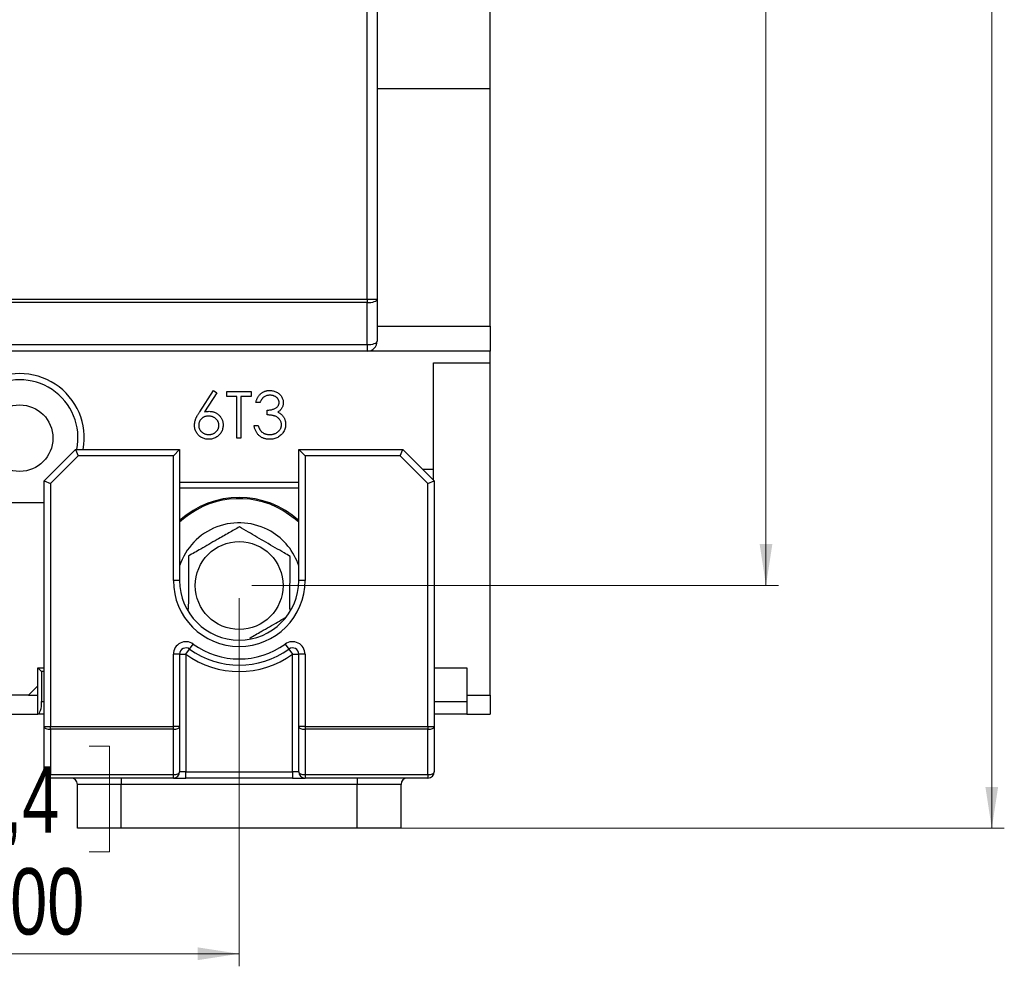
# Model space of a CAD drawing. Header units: millimetres. Extents: x 0 to 841, y 0 to 594.
# Tile 6 of 22: x 386 to 464, y 325 to 400. Entities that reach past the tile are written whole.
import ezdxf

# ---------------------------------------------------------------- set-up
doc = ezdxf.new("R2010")
doc.units = ezdxf.units.MM
doc.styles.add('SLDTEXTSTYLE3', font='TXT', dxfattribs={"width": 0.75})
doc.dimstyles.new('SLDDIMSTYLE1', dxfattribs={"dimtxt": 5.291667, "dimasz": 3.302, "dimexe": 0, "dimexo": 0.0625, "dimgap": 1.322917, "dimtad": 1, "dimrnd": 1e-09, "dimzin": 12, "dimdsep": 46, "dimtxsty": 'SLDTEXTSTYLE3', "dimsah": 1, "dimcen": 0.09, "dimadec": 0, "dimazin": 3, "dimtfac": 1, "dimtofl": 0, "dimtmove": 0, "dimatfit": 3, "dimfxl": 0, "dimfrac": 2, "dimtolj": 1, "dimtzin": 12, "dimarcsym": 0})

# ---------------------------------------------------------------- blocks, each defined once
blk = doc.blocks.new('_D_1')
at = {"color": 7, "linetype": 'Continuous', "lineweight": 0}
for p, q in [((416.988, 544.225), (464.088, 544.225)), ((463.088, 544.225), (463.088, 336.025)), ((446.551, 439.408), (446.551, 441.017)), ((446.551, 441.017), (454.959, 441.017)), ((454.959, 441.017), (454.959, 439.408)), ((446.551, 429.638), (446.551, 428.028)), ((454.959, 428.028), (454.959, 429.638)), ((446.551, 428.028), (454.959, 428.028)), ((413.488, 336.025), (464.088, 336.025))]:
    blk.add_line(p, q, dxfattribs=at)
at = {"color": 7, "linetype": 'Continuous', "lineweight": 18}
for points in [[(463.088, 544.225), (462.58, 540.923), (463.596, 540.923)], [(463.088, 336.025), (463.596, 339.327), (462.58, 339.327)]]:
    blk.add_solid(points, dxfattribs=at)
at = {"color": 7, "linetype": 'Continuous', "lineweight": 18, "char_height": 5.2917, "attachment_point": 1, "rotation": 90, "style": 'SLDTEXTSTYLE3'}
for s, insert in [('208,20', (456.266, 423.773)), ('8,2', (448.138, 429.638))]:
    blk.add_mtext(s, dxfattribs=dict(at, insert=insert))
blk = doc.blocks.new('_D_2')
at = {"color": 7, "linetype": 'Continuous', "lineweight": 0}
for p, q in [((404.088, 525.875), (446.088, 525.875)), ((445.088, 355.375), (445.088, 525.875)), ((428.551, 439.941), (428.551, 441.55)), ((428.551, 441.55), (436.959, 441.55)), ((436.959, 441.55), (436.959, 439.941)), ((428.551, 430.171), (428.551, 428.561)), ((436.959, 428.561), (436.959, 430.171)), ((428.551, 428.561), (436.959, 428.561)), ((404.088, 355.375), (446.088, 355.375))]:
    blk.add_line(p, q, dxfattribs=at)
at = {"color": 7, "linetype": 'Continuous', "lineweight": 18}
for points in [[(445.088, 525.875), (444.58, 522.573), (445.596, 522.573)], [(445.088, 355.375), (445.596, 358.677), (444.58, 358.677)]]:
    blk.add_solid(points, dxfattribs=at)
at = {"color": 7, "linetype": 'Continuous', "lineweight": 18, "char_height": 5.2917, "attachment_point": 1, "rotation": 90, "style": 'SLDTEXTSTYLE3'}
for s, insert in [('170,50', (438.266, 424.306)), ('6,7', (430.138, 430.171))]:
    blk.add_mtext(s, dxfattribs=dict(at, insert=insert))
blk = doc.blocks.new('_D_4')
at = {"color": 7, "linetype": 'Continuous', "lineweight": 0}
for p, q in [((368.088, 354.375), (368.088, 325.025)), ((403.088, 354.375), (403.088, 325.025)), ((381.362, 342.562), (379.753, 342.562)), ((379.753, 342.562), (379.753, 334.154)), ((391.132, 342.562), (392.742, 342.562)), ((392.742, 342.562), (392.742, 334.154)), ((379.753, 334.154), (381.362, 334.154)), ((392.742, 334.154), (391.132, 334.154)), ((368.088, 326.025), (403.088, 326.025))]:
    blk.add_line(p, q, dxfattribs=at)
at = {"color": 7, "linetype": 'Continuous', "lineweight": 18}
for points in [[(368.088, 326.025), (371.39, 325.517), (371.39, 326.533)], [(403.088, 326.025), (399.786, 326.533), (399.786, 325.517)]]:
    blk.add_solid(points, dxfattribs=at)
at = {"color": 7, "linetype": 'Continuous', "lineweight": 18, "char_height": 5.2917, "attachment_point": 1, "style": 'SLDTEXTSTYLE3'}
for s, insert in [('1,4', (381.362, 340.975)), ('35,00', (377.452, 332.847))]:
    blk.add_mtext(s, dxfattribs=dict(at, insert=insert))

msp = doc.modelspace()

# ---------------------------------------------------------------- linework, layer by layer
at = {"color": 7, "linetype": 'Continuous', "lineweight": 25}
for p, q in [((423.088, 395.002), (423.088, 410.552)), ((413.288, 378.205), (413.288, 408.76)), ((414.088, 408.76), (414.088, 378.205)), ((414.088, 395.002), (423.088, 395.002)), ((423.088, 376.06), (423.088, 395.002)), ((322.888, 378.205), (413.288, 378.205)), ((413.288, 377.924), (322.888, 377.924)), ((413.288, 378.205), (413.288, 377.924)), ((413.288, 378.205), (414.088, 378.205)), ((413.288, 374.579), (413.288, 377.924)), ((414.088, 378.205), (414.088, 374.86)), ((414.088, 376.06), (423.088, 376.06)), ((423.088, 376.06), (423.088, 374.06)), ((322.888, 374.579), (413.288, 374.579)), ((413.288, 374.579), (413.288, 374.06)), ((413.288, 374.06), (322.888, 374.06)), ((423.088, 374.06), (413.288, 374.06)), ((423.088, 373.125), (423.088, 374.06)), ((418.588, 373.125), (423.088, 373.125)), ((418.588, 364.625), (418.588, 373.125)), ((423.088, 346.625), (423.088, 373.125)), ((399.94, 369.234), (401.046, 370.924)), ((401.302, 370.723), (400.323, 369.227)), ((401.046, 370.924), (401.302, 370.723)), ((402.09, 370.83), (404.037, 370.83)), ((402.09, 370.45), (402.09, 370.83)), ((404.037, 370.83), (404.037, 370.45)), ((402.898, 370.45), (402.09, 370.45)), ((402.898, 367.125), (402.898, 370.45)), ((403.23, 370.45), (403.23, 367.125)), ((404.037, 370.45), (403.23, 370.45)), ((404.75, 369.975), (404.417, 369.975)), ((405.32, 368.977), (405.32, 369.357)), ((404.275, 368.123), (404.607, 368.123)), ((403.23, 367.125), (402.898, 367.125)), ((387.538, 363.725), (390.038, 366.225)), ((390.038, 366.225), (398.338, 366.225)), ((390.038, 366.225), (390.245, 365.725)), ((398.338, 366.225), (397.838, 365.725)), ((398.338, 366.225), (398.338, 355.775)), ((408.338, 365.725), (407.838, 366.225)), ((407.838, 366.225), (416.138, 366.225)), ((407.838, 355.775), (407.838, 366.225)), ((415.931, 365.725), (416.138, 366.225)), ((416.138, 366.225), (418.638, 363.725)), ((390.245, 365.725), (388.038, 363.518)), ((397.838, 365.725), (390.245, 365.725)), ((397.838, 355.775), (397.838, 365.725)), ((415.931, 365.725), (408.338, 365.725)), ((408.338, 365.725), (408.338, 355.775)), ((418.138, 363.518), (415.931, 365.725)), ((418.588, 364.625), (417.738, 364.625)), ((418.588, 363.775), (418.588, 364.625)), ((387.538, 363.725), (388.038, 363.518)), ((387.538, 344.143), (387.538, 363.725)), ((388.038, 363.518), (388.038, 344.143)), ((398.338, 363.625), (407.838, 363.625)), ((418.138, 363.518), (418.638, 363.725)), ((418.138, 344.143), (418.138, 363.518)), ((418.638, 363.725), (418.638, 344.143)), ((407.838, 363.125), (398.338, 363.125)), ((387.538, 361.975), (383.638, 361.975)), ((398.338, 355.775), (397.838, 355.775)), ((408.338, 355.775), (407.838, 355.775)), ((398.838, 349.902), (399.131, 350.307)), ((399.131, 350.307), (399.424, 350.712)), ((406.751, 350.712), (407.045, 350.307)), ((407.045, 350.307), (407.338, 349.902)), ((398.338, 349.902), (397.838, 349.902)), ((397.838, 344.143), (397.838, 349.902)), ((398.338, 349.902), (398.338, 344.143)), ((398.338, 349.902), (398.838, 349.902)), ((398.838, 349.902), (398.838, 340.525)), ((407.338, 340.525), (407.338, 349.902)), ((407.338, 349.902), (407.838, 349.902)), ((407.838, 344.143), (407.838, 349.902)), ((408.338, 349.902), (407.838, 349.902)), ((408.338, 349.902), (408.338, 344.143)), ((387.338, 348.525), (387.038, 348.825)), ((387.038, 345.125), (387.038, 348.825)), ((387.038, 348.825), (387.538, 348.825)), ((418.638, 348.825), (421.238, 348.825)), ((421.238, 348.825), (421.238, 346.125)), ((387.338, 348.525), (387.338, 346.125)), ((387.538, 348.525), (387.338, 348.525)), ((386.288, 346.625), (387.038, 347.375)), ((386.288, 346.625), (384.888, 346.625)), ((386.288, 346.625), (387.038, 346.625)), ((421.238, 346.625), (423.088, 346.625)), ((423.088, 346.625), (423.088, 345.125)), ((387.338, 346.125), (387.538, 346.125)), ((418.638, 346.125), (421.238, 346.125)), ((421.238, 346.125), (421.238, 345.125)), ((384.138, 345.125), (387.038, 345.125)), ((387.538, 345.125), (387.038, 345.125)), ((421.238, 345.125), (418.638, 345.125)), ((421.238, 345.125), (423.088, 345.125)), ((387.538, 344.143), (388.038, 344.143)), ((387.538, 340.525), (387.538, 344.143)), ((388.038, 343.92), (388.038, 344.143)), ((388.038, 344.143), (397.838, 344.143)), ((397.838, 343.92), (388.038, 343.92)), ((388.038, 343.92), (388.038, 340.302)), ((397.838, 343.92), (397.838, 344.143)), ((398.338, 344.143), (397.838, 344.143)), ((397.838, 340.302), (397.838, 343.92)), ((398.338, 344.143), (398.338, 340.525)), ((408.338, 344.143), (407.838, 344.143)), ((407.838, 340.525), (407.838, 344.143)), ((408.338, 344.143), (418.138, 344.143)), ((408.338, 344.143), (408.338, 343.92)), ((418.138, 343.92), (408.338, 343.92)), ((408.338, 343.92), (408.338, 340.302)), ((418.138, 344.143), (418.138, 343.92)), ((418.138, 344.143), (418.638, 344.143)), ((418.138, 340.302), (418.138, 343.92)), ((418.638, 344.143), (418.638, 340.525)), ((388.038, 340.302), (397.838, 340.302)), ((388.038, 340.025), (388.038, 340.302)), ((397.838, 340.025), (388.038, 340.025)), ((393.688, 340.025), (393.688, 339.525)), ((397.838, 340.025), (397.838, 340.302)), ((397.838, 340.025), (398.838, 340.025)), ((398.838, 340.525), (398.338, 340.525)), ((398.838, 340.025), (398.838, 340.525)), ((398.838, 340.525), (407.338, 340.525)), ((407.338, 340.025), (398.838, 340.025)), ((407.838, 340.525), (407.338, 340.525)), ((407.338, 340.525), (407.338, 340.025)), ((407.338, 340.025), (408.338, 340.025)), ((408.338, 340.302), (418.138, 340.302)), ((408.338, 340.302), (408.338, 340.025)), ((418.138, 340.025), (408.338, 340.025)), ((412.488, 340.025), (412.488, 339.525)), ((418.138, 340.302), (418.138, 340.025)), ((393.688, 339.525), (390.188, 339.525)), ((390.188, 336.025), (390.188, 339.525)), ((412.488, 339.525), (393.688, 339.525)), ((393.688, 336.025), (393.688, 339.525)), ((415.988, 339.525), (412.488, 339.525)), ((412.488, 336.025), (412.488, 339.525)), ((415.988, 336.025), (415.988, 339.525)), ((393.688, 336.025), (390.188, 336.025)), ((412.488, 336.025), (393.688, 336.025)), ((415.988, 336.025), (412.488, 336.025))]:
    msp.add_line(p, q, dxfattribs=at)
at = {"color": 7, "linetype": 'Continuous', "lineweight": 25, "flags": 128}
for points in [[(413.288, 377.924), (413.444, 377.929), (413.594, 377.945), (413.732, 377.971), (413.853, 378.006), (413.953, 378.049), (414.027, 378.097), (414.072, 378.15), (414.088, 378.205)], [(413.288, 374.579), (413.444, 374.584), (413.594, 374.6), (413.732, 374.626), (413.853, 374.661), (413.953, 374.704), (414.027, 374.752), (414.072, 374.805), (414.088, 374.86)], [(407.838, 360.415), (407.558, 360.664), (406.571, 361.36)], [(387.538, 344.143), (387.547, 344.1), (387.576, 344.058), (387.622, 344.019), (387.684, 343.985), (387.76, 343.957), (387.846, 343.937), (387.94, 343.924), (388.038, 343.92)], [(397.838, 343.92), (397.935, 343.924), (398.029, 343.937), (398.115, 343.957), (398.191, 343.985), (398.253, 344.019), (398.3, 344.058), (398.328, 344.1), (398.338, 344.143)], [(407.838, 344.143), (407.847, 344.1), (407.876, 344.058), (407.922, 344.019), (407.984, 343.985), (408.06, 343.957), (408.146, 343.937), (408.24, 343.924), (408.338, 343.92)], [(418.138, 343.92), (418.235, 343.924), (418.329, 343.937), (418.415, 343.957), (418.491, 343.985), (418.553, 344.019), (418.6, 344.058), (418.628, 344.1), (418.638, 344.143)], [(387.538, 340.525), (387.547, 340.482), (387.576, 340.44), (387.622, 340.401), (387.684, 340.367), (387.76, 340.339), (387.846, 340.319), (387.94, 340.306), (388.038, 340.302)], [(397.838, 340.302), (397.935, 340.306), (398.029, 340.319), (398.115, 340.339), (398.191, 340.367), (398.253, 340.401), (398.3, 340.44), (398.328, 340.482), (398.338, 340.525)], [(407.838, 340.525), (407.847, 340.482), (407.876, 340.44), (407.922, 340.401), (407.984, 340.367), (408.06, 340.339), (408.146, 340.319), (408.24, 340.306), (408.338, 340.302)], [(418.138, 340.302), (418.235, 340.306), (418.329, 340.319), (418.415, 340.339), (418.491, 340.367), (418.553, 340.401), (418.6, 340.44), (418.628, 340.482), (418.638, 340.525)]]:
    msp.add_lwpolyline(points, dxfattribs=at)
at = {"color": 7, "linetype": 'Continuous', "lineweight": 25}
for centre, radius in [((385.588, 367.125), 2.65), ((403.088, 355.375), 3.5)]:
    msp.add_circle(centre, radius, dxfattribs=at)
for centre, radius, start, end in [((413.288, 374.86), 0.8, 270, 0), ((385.588, 367.125), 5.15, 349.93547, 190.06453), ((385.588, 367.125), 4.65, 348.84006, 191.15994), ((403.088, 355.375), 7.025, 47.45597, 132.54403), ((403.088, 355.375), 6.925, 59.79728, 133.30805), ((403.088, 355.375), 5, 59.79728, 161.80513), ((403.088, 355.375), 5, 18.19487, 59.79728), ((403.088, 355.775), 5.25, 180, 0), ((403.088, 355.775), 4.75, 180, 0), ((398.838, 349.902), 1, 54.1117, 180), ((407.338, 349.902), 1, 0, 125.8883), ((398.838, 349.902), 0.5, 54.1117, 180), ((403.088, 355.775), 6.75, 234.1117, 305.8883), ((403.088, 355.775), 6.25, 234.1117, 305.8883), ((407.338, 349.902), 0.5, 0, 125.8883), ((403.088, 355.775), 7.25, 234.1117, 305.8883), ((388.038, 340.525), 0.5, 180, 270), ((389.688, 339.525), 0.5, 0, 90), ((397.838, 340.525), 0.5, 270, 0), ((408.338, 340.525), 0.5, 180, 270), ((416.488, 339.525), 0.5, 90, 180), ((418.138, 340.525), 0.5, 270, 0)]:
    msp.add_arc(centre, radius, start, end, dxfattribs=at)
msp.add_ellipse((387.038, 346.125), major_axis=(0, 1), ratio=0.3, start_param=3.141593, end_param=4.712389, dxfattribs=at)
for points, knots in [([(404.417, 369.975), (404.426, 370.012), (404.444, 370.085), (404.481, 370.189), (404.521, 370.288), (404.569, 370.379), (404.621, 370.464), (404.681, 370.542), (404.746, 370.615), (404.818, 370.679), (404.893, 370.737), (404.973, 370.787), (405.056, 370.829), (405.142, 370.864), (405.232, 370.891), (405.325, 370.91), (405.421, 370.923), (405.487, 370.924), (405.52, 370.924)], [0, 0, 0, 0, 0.072625, 0.141977, 0.208985, 0.273957, 0.336889, 0.398745, 0.460116, 0.520825, 0.580994, 0.640152, 0.698622, 0.757271, 0.816427, 0.876254, 0.937165, 1, 1, 1, 1]), ([(405.524, 370.545), (405.482, 370.543), (405.4, 370.54), (405.281, 370.515), (405.171, 370.475), (405.086, 370.427), (405.024, 370.38), (404.979, 370.338), (404.936, 370.292), (404.896, 370.239), (404.855, 370.182), (404.818, 370.118), (404.782, 370.049), (404.761, 370), (404.75, 369.975)], [0, 0, 0, 0, 0.122712, 0.239685, 0.351816, 0.463766, 0.520818, 0.579448, 0.640604, 0.705298, 0.773634, 0.844669, 0.920057, 1, 1, 1, 1]), ([(405.52, 370.924), (405.568, 370.923), (405.664, 370.92), (405.804, 370.894), (405.94, 370.852), (406.069, 370.794), (406.189, 370.723), (406.295, 370.639), (406.387, 370.542), (406.465, 370.436), (406.525, 370.322), (406.569, 370.204), (406.597, 370.084), (406.6, 370.003), (406.602, 369.962)], [0, 0, 0, 0, 0.090254, 0.17854, 0.266093, 0.354631, 0.441886, 0.525747, 0.608114, 0.690197, 0.770821, 0.848326, 0.924012, 1, 1, 1, 1]), ([(406.269, 369.964), (406.269, 369.983), (406.268, 370.021), (406.257, 370.078), (406.241, 370.132), (406.218, 370.185), (406.187, 370.235), (406.151, 370.283), (406.108, 370.329), (406.058, 370.373), (406.005, 370.414), (405.946, 370.448), (405.884, 370.478), (405.819, 370.503), (405.75, 370.521), (405.678, 370.534), (405.602, 370.543), (405.551, 370.544), (405.524, 370.545)], [0, 0, 0, 0, 0.055275, 0.109966, 0.163247, 0.218076, 0.273301, 0.330909, 0.390995, 0.454176, 0.518862, 0.583311, 0.648517, 0.715031, 0.782502, 0.852323, 0.924928, 1, 1, 1, 1]), ([(405.32, 369.357), (405.365, 369.358), (405.455, 369.36), (405.586, 369.378), (405.712, 369.404), (405.829, 369.443), (405.935, 369.488), (406.028, 369.541), (406.105, 369.599), (406.166, 369.665), (406.212, 369.735), (406.246, 369.808), (406.265, 369.885), (406.268, 369.937), (406.269, 369.964)], [0, 0, 0, 0, 0.110166, 0.215787, 0.318027, 0.417574, 0.51165, 0.596162, 0.672935, 0.74367, 0.810677, 0.874059, 0.936696, 1, 1, 1, 1]), ([(406.602, 369.962), (406.601, 369.923), (406.598, 369.846), (406.578, 369.734), (406.543, 369.629), (406.496, 369.529), (406.434, 369.437), (406.359, 369.35), (406.271, 369.27), (406.204, 369.224), (406.169, 369.2)], [0, 0, 0, 0, 0.1280675, 0.2506083, 0.3706302, 0.4900722, 0.6103748, 0.7343131, 0.8632165, 1, 1, 1, 1]), ([(399.526, 368.158), (399.527, 368.196), (399.53, 368.274), (399.548, 368.392), (399.576, 368.513), (399.608, 368.615), (399.642, 368.699), (399.67, 368.767), (399.706, 368.836), (399.743, 368.91), (399.786, 368.987), (399.833, 369.067), (399.885, 369.149), (399.921, 369.206), (399.94, 369.234)], [0, 0, 0, 0, 0.097818, 0.199726, 0.305276, 0.415811, 0.474472, 0.537274, 0.603657, 0.674299, 0.749834, 0.828598, 0.912378, 1, 1, 1, 1]), ([(400.323, 369.227), (400.388, 369.237), (400.515, 369.257), (400.644, 369.261), (400.707, 369.262)], [0, 0, 0, 0, 0.512659, 1, 1, 1, 1]), ([(400.707, 369.262), (400.744, 369.261), (400.818, 369.259), (400.927, 369.244), (401.032, 369.22), (401.131, 369.185), (401.227, 369.14), (401.319, 369.086), (401.405, 369.02), (401.487, 368.947), (401.561, 368.866), (401.627, 368.779), (401.682, 368.688), (401.727, 368.593), (401.762, 368.492), (401.787, 368.387), (401.802, 368.277), (401.804, 368.203), (401.805, 368.165)], [0, 0, 0, 0, 0.065231, 0.128405, 0.190067, 0.250943, 0.311546, 0.372863, 0.435024, 0.499072, 0.563091, 0.62551, 0.68668, 0.747283, 0.808563, 0.870742, 0.934341, 1, 1, 1, 1]), ([(406.459, 368.194), (406.458, 368.228), (406.455, 368.297), (406.43, 368.399), (406.389, 368.496), (406.332, 368.588), (406.263, 368.674), (406.183, 368.75), (406.089, 368.813), (406.004, 368.857), (405.928, 368.886), (405.863, 368.906), (405.79, 368.923), (405.71, 368.938), (405.623, 368.952), (405.529, 368.963), (405.427, 368.971), (405.356, 368.975), (405.32, 368.977)], [0, 0, 0, 0, 0.066909, 0.133485, 0.201035, 0.271234, 0.34288, 0.413836, 0.485977, 0.56023, 0.599884, 0.644055, 0.691892, 0.744688, 0.801492, 0.862858, 0.929328, 1, 1, 1, 1]), ([(406.169, 369.2), (406.209, 369.181), (406.287, 369.143), (406.393, 369.069), (406.49, 368.984), (406.544, 368.917), (406.571, 368.884)], [0, 0, 0, 0, 0.25388, 0.503009, 0.750291, 1, 1, 1, 1]), ([(400.637, 368.882), (400.609, 368.882), (400.553, 368.88), (400.473, 368.871), (400.396, 368.853), (400.323, 368.831), (400.254, 368.8), (400.19, 368.762), (400.13, 368.718), (400.074, 368.668), (400.023, 368.614), (399.98, 368.555), (399.942, 368.494), (399.911, 368.429), (399.888, 368.362), (399.87, 368.293), (399.861, 368.22), (399.859, 368.17), (399.858, 368.145)], [0, 0, 0, 0, 0.070599, 0.137901, 0.203196, 0.26679, 0.329106, 0.390654, 0.452653, 0.515748, 0.577926, 0.63893, 0.698351, 0.757296, 0.816394, 0.876267, 0.936817, 1, 1, 1, 1]), ([(401.473, 368.145), (401.472, 368.17), (401.471, 368.22), (401.458, 368.292), (401.44, 368.363), (401.413, 368.43), (401.378, 368.494), (401.335, 368.555), (401.286, 368.614), (401.229, 368.668), (401.166, 368.718), (401.1, 368.762), (401.031, 368.8), (400.958, 368.831), (400.882, 368.853), (400.803, 368.871), (400.721, 368.88), (400.665, 368.882), (400.637, 368.882)], [0, 0, 0, 0, 0.061138, 0.119994, 0.178225, 0.236256, 0.294929, 0.354716, 0.41673, 0.480664, 0.545832, 0.609758, 0.672971, 0.736017, 0.799839, 0.864775, 0.931088, 1, 1, 1, 1]), ([(406.792, 368.226), (406.79, 368.174), (406.786, 368.07), (406.752, 367.917), (406.7, 367.768), (406.625, 367.625), (406.534, 367.491), (406.426, 367.372), (406.302, 367.269), (406.164, 367.183), (406.014, 367.114), (405.853, 367.066), (405.685, 367.035), (405.569, 367.032), (405.51, 367.03)], [0, 0, 0, 0, 0.079648, 0.158922, 0.239619, 0.322609, 0.406035, 0.487602, 0.569685, 0.653036, 0.737436, 0.822478, 0.909748, 1, 1, 1, 1]), ([(405.516, 367.41), (405.551, 367.411), (405.619, 367.412), (405.718, 367.424), (405.812, 367.441), (405.9, 367.467), (405.983, 367.5), (406.061, 367.541), (406.134, 367.589), (406.201, 367.643), (406.261, 367.703), (406.314, 367.766), (406.359, 367.83), (406.396, 367.898), (406.425, 367.969), (406.444, 368.042), (406.458, 368.117), (406.459, 368.168), (406.459, 368.194)], [0, 0, 0, 0, 0.076072, 0.148752, 0.218403, 0.28576, 0.350598, 0.414964, 0.478069, 0.541761, 0.60435, 0.664075, 0.721464, 0.777587, 0.832644, 0.887844, 0.94346, 1, 1, 1, 1]), ([(406.571, 368.884), (406.589, 368.86), (406.624, 368.811), (406.668, 368.733), (406.707, 368.655), (406.738, 368.573), (406.762, 368.489), (406.779, 368.403), (406.79, 368.315), (406.791, 368.256), (406.792, 368.226)], [0, 0, 0, 0, 0.128136, 0.254173, 0.378112, 0.501712, 0.623986, 0.747096, 0.872875, 1, 1, 1, 1]), ([(400.648, 367.03), (400.598, 367.032), (400.499, 367.035), (400.354, 367.064), (400.215, 367.11), (400.082, 367.174), (399.959, 367.254), (399.848, 367.351), (399.752, 367.462), (399.671, 367.588), (399.608, 367.723), (399.56, 367.864), (399.532, 368.009), (399.528, 368.108), (399.526, 368.158)], [0, 0, 0, 0, 0.0843347, 0.1670523, 0.2495661, 0.3327405, 0.4159149, 0.497828, 0.5803726, 0.6646001, 0.7494667, 0.8325102, 0.9156393, 1, 1, 1, 1]), ([(399.858, 368.145), (399.859, 368.12), (399.86, 368.071), (399.872, 367.998), (399.89, 367.929), (399.917, 367.862), (399.949, 367.798), (399.991, 367.738), (400.038, 367.679), (400.094, 367.625), (400.154, 367.574), (400.218, 367.53), (400.285, 367.493), (400.355, 367.463), (400.428, 367.439), (400.505, 367.422), (400.584, 367.413), (400.638, 367.411), (400.666, 367.41)], [0, 0, 0, 0, 0.061842, 0.121262, 0.180746, 0.239231, 0.298308, 0.358183, 0.420359, 0.484792, 0.549938, 0.613718, 0.676681, 0.739154, 0.8022, 0.86674, 0.93205, 1, 1, 1, 1]), ([(401.805, 368.165), (401.804, 368.113), (401.801, 368.011), (401.771, 367.863), (401.726, 367.721), (401.66, 367.589), (401.578, 367.466), (401.479, 367.357), (401.365, 367.26), (401.237, 367.179), (401.098, 367.113), (400.953, 367.065), (400.802, 367.036), (400.7, 367.032), (400.648, 367.03)], [0, 0, 0, 0, 0.0859479, 0.1691252, 0.2503991, 0.3322897, 0.4133643, 0.4941723, 0.5760217, 0.660757, 0.7457831, 0.8300436, 0.9140275, 1, 1, 1, 1]), ([(400.666, 367.41), (400.693, 367.411), (400.747, 367.413), (400.827, 367.422), (400.903, 367.439), (400.976, 367.463), (401.046, 367.493), (401.113, 367.53), (401.177, 367.575), (401.237, 367.624), (401.292, 367.679), (401.34, 367.737), (401.381, 367.798), (401.415, 367.862), (401.441, 367.929), (401.459, 367.998), (401.471, 368.071), (401.472, 368.12), (401.473, 368.145)], [0, 0, 0, 0, 0.067962, 0.133283, 0.197835, 0.260892, 0.323377, 0.38635, 0.449638, 0.514795, 0.57924, 0.641814, 0.701359, 0.760727, 0.819222, 0.878716, 0.938147, 1, 1, 1, 1]), ([(405.51, 367.03), (405.471, 367.031), (405.393, 367.033), (405.278, 367.045), (405.169, 367.068), (405.065, 367.098), (404.965, 367.137), (404.871, 367.185), (404.782, 367.241), (404.698, 367.307), (404.62, 367.38), (404.549, 367.463), (404.485, 367.553), (404.429, 367.651), (404.379, 367.757), (404.337, 367.872), (404.301, 367.994), (404.284, 368.079), (404.275, 368.123)], [0, 0, 0, 0, 0.0655412, 0.1289632, 0.1903771, 0.2500924, 0.3085484, 0.366398, 0.4245422, 0.48317, 0.5422434, 0.6017394, 0.662506, 0.7248555, 0.7891278, 0.8563464, 0.9262952, 1, 1, 1, 1]), ([(404.607, 368.123), (404.616, 368.094), (404.633, 368.039), (404.661, 367.959), (404.694, 367.886), (404.729, 367.819), (404.766, 367.757), (404.807, 367.702), (404.85, 367.652), (404.882, 367.624), (404.897, 367.611)], [0, 0, 0, 0, 0.14977, 0.291316, 0.425966, 0.55216, 0.671527, 0.786122, 0.895325, 1, 1, 1, 1]), ([(404.897, 367.611), (404.918, 367.595), (404.96, 367.563), (405.027, 367.522), (405.098, 367.487), (405.174, 367.46), (405.253, 367.437), (405.338, 367.422), (405.425, 367.412), (405.486, 367.411), (405.516, 367.41)], [0, 0, 0, 0, 0.118271, 0.236178, 0.355663, 0.475904, 0.600127, 0.728608, 0.861313, 1, 1, 1, 1]), ([(403.104, 360.052), (402.826, 359.893), (402.261, 359.569), (401.211, 358.968), (400.086, 358.323), (399.365, 357.911), (399.046, 357.728)], [0, 0, 0, 0, 0.216457, 0.440314, 0.751903, 1, 1, 1, 1]), ([(407.146, 357.699), (406.987, 357.791), (406.382, 358.144), (405.243, 358.807), (404.003, 359.529), (403.34, 359.915), (403.104, 360.052)], [0, 0, 0, 0, 0.12515, 0.47859, 0.814735, 1, 1, 1, 1]), ([(399.046, 357.728), (399.045, 357.407), (399.043, 356.756), (399.038, 355.548), (399.034, 354.394), (399.032, 353.695), (399.031, 353.46)], [0, 0, 0, 0, 0.237955, 0.484046, 0.826582, 1, 1, 1, 1]), ([(407.131, 353.467), (407.132, 353.642), (407.133, 354.15), (407.137, 355.206), (407.142, 356.501), (407.145, 357.331), (407.146, 357.699)], [0, 0, 0, 0, 0.130692, 0.379052, 0.724747, 1, 1, 1, 1]), ([(403.931, 351.191), (404.234, 351.365), (404.963, 351.782), (405.949, 352.347), (406.541, 352.686), (406.73, 352.794)], [0, 0, 0, 0, 0.324835, 0.784136, 1, 1, 1, 1])]:
    msp.add_open_spline(points, degree=3, knots=knots, dxfattribs=at)

# ---------------------------------------------------------------- dimensions: what is measured, and where the dimension line sits
at = {"color": 7, "linetype": 'Continuous', "lineweight": 18}
for base, p1, p2, picture, middle in [((463.088, 336.025), (415.988, 544.225), (412.488, 336.025), '_D_1', (463.088, 434.523)), ((445.088, 525.875), (403.088, 355.375), (403.088, 525.875), '_D_2', (445.088, 435.056))]:
    dim = msp.add_linear_dim(base=base, p1=p1, p2=p2, angle=90, dimstyle='SLDDIMSTYLE1', dxfattribs=at)
    dim.commit()
    dim.dimension.update_dxf_attribs({"geometry": picture, "text_midpoint": middle, "dimtype": 160})
dim = msp.add_linear_dim(base=(403.088, 326.025), p1=(368.088, 355.375), p2=(403.088, 355.375), dimstyle='SLDDIMSTYLE1', dxfattribs=at)
dim.commit()
dim.dimension.update_dxf_attribs({"geometry": '_D_4', "text_midpoint": (386.247, 326.025), "dimtype": 160})

doc.saveas('drawing.dxf')
